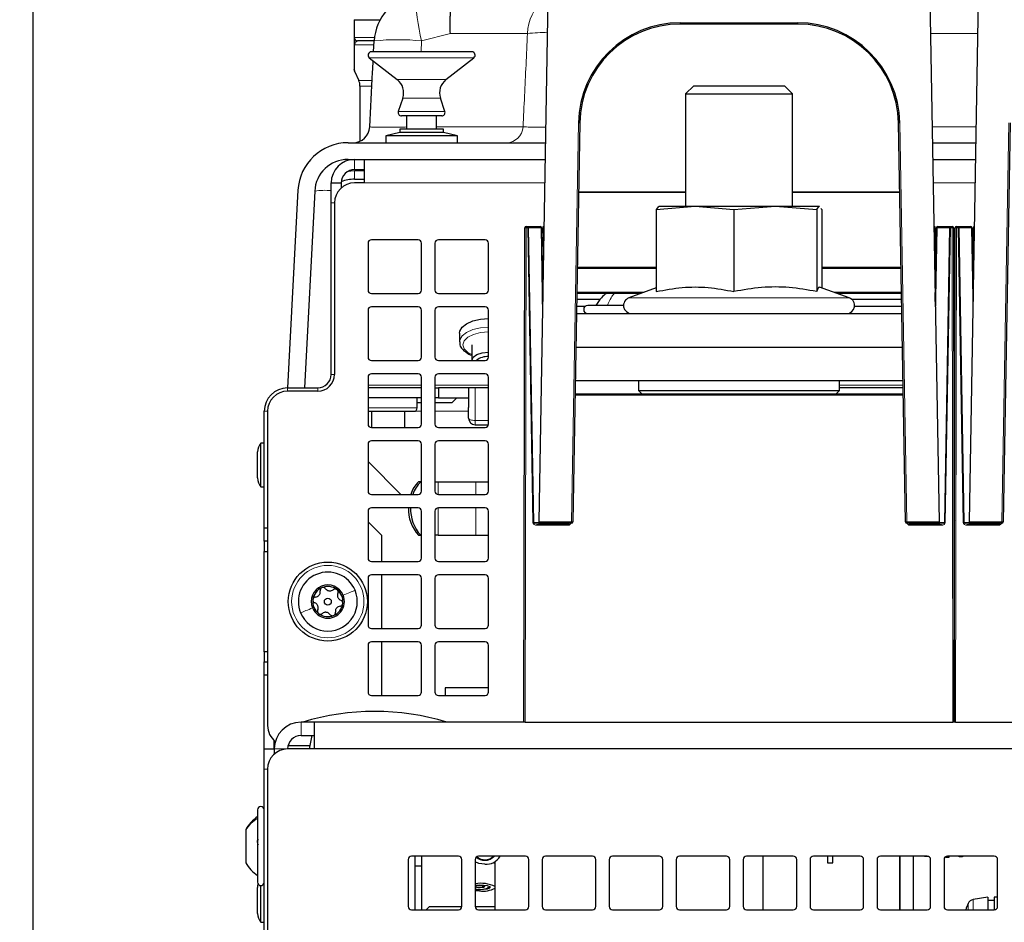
# Paper-space layout 'Blatt5' of a CAD drawing. Header units: millimetres. Extents: x 5 to 418, y 2 to 292.
# Tile 8 of 18: x 75 to 148, y 185 to 252. Entities that reach past the tile are written whole.
import ezdxf

# ---------------------------------------------------------------- set-up
doc = ezdxf.new("R2010")
doc.units = ezdxf.units.MM
doc.layers.add('SLD-0', color=7, linetype='Continuous')
doc.styles.add('SLDTEXTSTYLE0', font='TXT', dxfattribs={"width": 0.605})
doc.dimstyles.new('SLDDIMSTYLE4', dxfattribs={"dimtxt": 3.5, "dimasz": 3.302, "dimexe": 0, "dimexo": 0.0625, "dimgap": 0.875, "dimtad": 1, "dimlfac": 2, "dimrnd": 1e-09, "dimzin": 12, "dimdsep": 46, "dimtxsty": 'SLDTEXTSTYLE0', "dimsah": 1, "dimcen": 0.09, "dimadec": 0, "dimazin": 3, "dimtfac": 1, "dimtofl": 0, "dimtmove": 0, "dimatfit": 3, "dimfxl": 1, "dimfrac": 2, "dimtolj": 1, "dimtzin": 12, "dimarcsym": 0})

# ---------------------------------------------------------------- blocks, each defined once
blk = doc.blocks.new('_D_28')
at = {"layer": 'SLD-0'}
for p, q in [((102.726, 255.63), (54.755, 255.63)), ((55.755, 139.88), (55.755, 255.63)), ((77.755, 139.88), (54.755, 139.88))]:
    blk.add_line(p, q, dxfattribs=at)
for points in [[(55.755, 255.63), (55.247, 252.328), (56.263, 252.328)], [(55.755, 139.88), (56.263, 143.182), (55.247, 143.182)]]:
    blk.add_solid(points, dxfattribs=at)
at = {"layer": 'SLD-0', "insert": (51.243, 191.739), "char_height": 3.5, "attachment_point": 1, "rotation": 90, "style": 'SLDTEXTSTYLE0'}
blk.add_mtext('231,5', dxfattribs=at)
blk = doc.blocks.new('_D_29')
at = {"layer": 'SLD-0', "color": 7}
for p, q in [((75.755, 257.13), (75.755, 266.85)), ((358.755, 163.88), (358.755, 266.85)), ((75.755, 265.85), (358.755, 265.85)), ((75.755, 163.88), (75.755, 254.13))]:
    blk.add_line(p, q, dxfattribs=at)
for points in [[(75.755, 265.85), (79.057, 265.342), (79.057, 266.358)], [(358.755, 265.85), (355.453, 266.358), (355.453, 265.342)]]:
    blk.add_solid(points, dxfattribs=at)
at = {"layer": 'SLD-0', "color": 7, "insert": (213.244, 270.362), "char_height": 3.5, "attachment_point": 1, "style": 'SLDTEXTSTYLE0'}
blk.add_mtext('566', dxfattribs=at)

psp = doc.layouts.new('Blatt5')

# ---------------------------------------------------------------- linework, layer by layer
at = {"color": 7, "linetype": 'Continuous', "lineweight": 25}
for p, q in [((113.5214, 214.8282), (114.203, 253.8817)), ((142.7065, 253.8817), (143.3882, 214.8282)), ((145.6555, 214.8282), (146.3372, 253.8817)), ((99.7298, 252.31), (101.6613, 252.31)), ((99.7298, 252.31), (99.7298, 250.98)), ((132.852, 251.98), (124.0575, 251.98)), ((99.9498, 250.7219), (99.9798, 250.73)), ((101.1759, 249.9162), (101.2185, 250.7289)), ((108.5048, 249.9162), (101.0048, 249.9162)), ((100.8508, 249.4692), (102.9361, 247.84)), ((106.5734, 247.84), (108.6587, 249.4692)), ((99.7367, 248.5198), (99.7298, 248.5807)), ((99.7367, 248.5198), (99.7516, 248.48)), ((99.7515, 248.4761), (100.0683, 247.7645)), ((100.1548, 247.3577), (100.1548, 243.2436)), ((125.069, 247.38), (124.4548, 246.7657)), ((125.069, 247.38), (131.8405, 247.38)), ((132.4548, 246.7657), (131.8405, 247.38)), ((103.352, 246.4583), (103.0177, 245.4593)), ((106.4918, 245.4593), (106.1576, 246.4583)), ((124.4548, 246.7657), (124.4548, 238.38)), ((124.4548, 246.7657), (132.4548, 246.7657)), ((132.4548, 238.38), (132.4548, 246.7657)), ((104.7907, 245.13), (103.2548, 245.13)), ((103.6298, 245.13), (103.6298, 244.13)), ((106.2548, 245.13), (104.7907, 245.13)), ((105.8798, 244.13), (105.8798, 245.13)), ((103.1298, 244.13), (103.1298, 243.88)), ((106.3798, 244.13), (103.1298, 244.13)), ((106.3798, 243.88), (106.3798, 244.13)), ((116.5587, 244.6109), (116.0388, 214.8282)), ((140.8707, 214.8282), (140.3508, 244.6109)), ((148.6928, 244.6109), (148.173, 214.8282)), ((103.1298, 243.88), (102.0798, 243.63)), ((102.0798, 243.63), (102.0798, 243.13)), ((107.4298, 243.63), (102.0798, 243.63)), ((106.3798, 243.88), (103.1298, 243.88)), ((107.4298, 243.63), (106.3798, 243.88)), ((107.4298, 243.13), (107.4298, 243.63)), ((99.2724, 243.13), (114.0154, 243.13)), ((142.8941, 243.13), (146.1495, 243.13)), ((99.2707, 241.88), (113.9936, 241.88)), ((100.5048, 240.13), (100.5048, 241.88)), ((142.916, 241.88), (146.1277, 241.88)), ((99.7548, 241.13), (100.5048, 241.13)), ((99.7548, 241.0532), (100.5048, 241.0532)), ((99.7548, 240.4037), (100.5048, 240.4037)), ((98.0048, 240.13), (98.7548, 240.13)), ((98.0048, 238.63), (98.0048, 240.13)), ((98.7548, 240.13), (98.7548, 239.748)), ((100.5048, 240.13), (99.7548, 240.13)), ((95.5276, 239.5762), (94.7548, 224.8301)), ((96.7741, 239.5108), (96.0048, 224.8301)), ((98.0048, 225.8301), (98.0048, 238.63)), ((98.2548, 238.63), (98.2548, 225.8301)), ((122.2731, 238.1313), (125.1731, 238.38)), ((122.4457, 238.3563), (122.2731, 238.1313)), ((122.4548, 238.38), (125.1731, 238.38)), ((125.1731, 238.38), (131.164, 238.38)), ((125.1731, 238.38), (128.0731, 238.1313)), ((128.0731, 238.1313), (131.164, 238.38)), ((131.164, 238.38), (134.2548, 238.1313)), ((131.164, 238.38), (134.4456, 238.38)), ((134.2548, 238.1313), (134.4456, 238.38)), ((134.4456, 238.38), (134.4638, 238.3563)), ((134.4456, 238.38), (134.4548, 238.38)), ((134.5703, 238.2175), (134.6365, 238.1313)), ((122.2731, 238.1313), (122.2731, 232.0177)), ((128.0731, 238.1313), (128.0731, 232.0177)), ((134.2548, 238.1313), (134.2548, 232.0177)), ((134.6365, 238.1313), (134.6365, 232.2894)), ((112.3902, 199.88), (112.4546, 236.7802)), ((112.5546, 236.88), (112.6756, 236.88)), ((112.6756, 236.88), (113.6121, 236.88)), ((113.7121, 236.7817), (113.8083, 231.2687)), ((113.8712, 234.8704), (113.8361, 236.88)), ((113.8361, 236.88), (113.9063, 236.88)), ((143.0032, 236.88), (143.0734, 236.88)), ((143.0734, 236.88), (143.0383, 234.8704)), ((143.1012, 231.2687), (143.1974, 236.7817)), ((143.2974, 236.88), (144.2339, 236.88)), ((144.2339, 236.88), (144.3549, 236.88)), ((144.4549, 236.7802), (144.5193, 199.88)), ((144.5243, 199.88), (144.5887, 236.7802)), ((144.6887, 236.88), (144.8097, 236.88)), ((144.8097, 236.88), (145.7463, 236.88)), ((145.8463, 236.7817), (145.9425, 231.2687)), ((146.0054, 234.8704), (145.9703, 236.88)), ((145.9703, 236.88), (146.0404, 236.88)), ((100.7548, 235.63), (100.7548, 232.13)), ((104.5048, 235.88), (101.0048, 235.88)), ((104.7548, 232.13), (104.7548, 235.63)), ((105.7548, 235.63), (105.7548, 232.13)), ((109.5048, 235.88), (106.0048, 235.88)), ((109.7548, 232.13), (109.7548, 235.63)), ((113.8536, 235.88), (113.7278, 235.88)), ((143.1817, 235.88), (143.0559, 235.88)), ((144.5872, 235.88), (144.4565, 235.88)), ((145.9877, 235.88), (145.862, 235.88)), ((113.8626, 234.38), (113.8523, 234.38)), ((143.0469, 234.38), (143.0572, 234.38)), ((145.9968, 234.38), (145.9864, 234.38)), ((122.2731, 233.73), (116.3687, 233.73)), ((140.5408, 233.73), (134.6365, 233.73)), ((122.2731, 232.2894), (120.2245, 231.5438)), ((136.685, 231.5438), (134.4494, 232.3575)), ((101.0048, 231.88), (104.5048, 231.88)), ((106.0048, 231.88), (109.5048, 231.88)), ((121.1482, 231.88), (116.3365, 231.88)), ((140.5731, 231.88), (135.7613, 231.88)), ((104.5048, 230.88), (101.0048, 230.88)), ((109.5048, 230.88), (106.0048, 230.88)), ((116.9626, 230.9104), (116.3195, 230.9104)), ((118.0788, 231.43), (116.3286, 231.43)), ((118.2311, 230.98), (117.1548, 230.98)), ((119.8298, 230.98), (118.2311, 230.98)), ((140.5809, 231.43), (136.8766, 231.43)), ((140.59, 230.9104), (137.0757, 230.9104)), ((144.5794, 231.43), (144.4643, 231.43)), ((144.5785, 230.9104), (144.4652, 230.9104)), ((100.7548, 230.63), (100.7548, 227.13)), ((104.7548, 227.13), (104.7548, 230.63)), ((105.7548, 230.63), (105.7548, 227.13)), ((109.7548, 227.13), (109.7548, 230.63)), ((116.3103, 230.38), (127.8218, 230.38)), ((127.8218, 230.38), (129.0877, 230.38)), ((129.0877, 230.38), (140.5992, 230.38)), ((107.5798, 228.9104), (107.5798, 228.2608)), ((108.5048, 228.054), (108.5048, 226.88)), ((116.2666, 227.88), (140.6429, 227.88)), ((101.0048, 226.88), (104.5048, 226.88)), ((106.0048, 226.88), (109.5048, 226.88)), ((104.5048, 225.88), (101.0048, 225.88)), ((109.5048, 225.88), (106.0048, 225.88)), ((100.7548, 225.63), (100.7548, 222.13)), ((104.7548, 222.13), (104.7548, 225.63)), ((105.7548, 225.63), (105.7548, 222.13)), ((109.7548, 222.13), (109.7548, 225.63)), ((116.223, 225.38), (140.6865, 225.38)), ((120.9548, 225.38), (120.9548, 224.63)), ((135.9548, 224.63), (135.9548, 225.38)), ((94.7548, 224.8301), (97.0048, 224.8301)), ((97.0048, 224.5801), (94.7548, 224.5801)), ((104.7548, 224.83), (100.7548, 224.83)), ((105.7548, 224.83), (106.0048, 224.83)), ((106.0048, 224.83), (106.0048, 224.08)), ((109.7548, 224.83), (106.0048, 224.83)), ((108.2548, 224.83), (108.2548, 223.3572)), ((116.2055, 224.38), (140.704, 224.38)), ((120.9548, 224.63), (121.2048, 224.38)), ((120.9548, 224.63), (135.9548, 224.63)), ((135.7048, 224.38), (135.9548, 224.63)), ((140.6961, 224.83), (135.9548, 224.83)), ((144.5679, 224.83), (144.4758, 224.83)), ((104.7548, 224.08), (100.7548, 224.08)), ((104.4298, 223.33), (104.4298, 224.08)), ((104.7548, 223.705), (104.4298, 223.705)), ((106.0048, 224.08), (105.7548, 224.08)), ((107.0048, 223.705), (105.7548, 223.705)), ((106.0048, 224.08), (108.2548, 224.08)), ((107.0048, 223.705), (107.3798, 224.08)), ((144.4771, 224.08), (144.5666, 224.08)), ((144.4772, 224.005), (144.5664, 224.005)), ((144.4775, 223.83), (144.5661, 223.83)), ((93.0048, 214.38), (93.0048, 223.0801)), ((93.2548, 223.0801), (93.2548, 199.63)), ((100.7548, 223.08), (101.2019, 223.08)), ((101.0048, 223.08), (101.0048, 221.88)), ((101.2019, 223.08), (104.1798, 223.08)), ((103.5048, 221.88), (103.5048, 223.08)), ((108.2548, 222.58), (108.2548, 223.3572)), ((144.5647, 222.98), (144.479, 222.98)), ((108.7548, 222.08), (109.7497, 222.08)), ((101.0048, 221.88), (104.5048, 221.88)), ((106.0048, 221.88), (109.5048, 221.88)), ((93.0048, 220.7125), (92.7548, 220.7125)), ((92.7548, 217.572), (92.7548, 220.7125)), ((100.7548, 220.63), (100.7548, 217.13)), ((104.5048, 220.88), (101.0048, 220.88)), ((104.7548, 217.13), (104.7548, 220.63)), ((105.7548, 220.63), (105.7548, 217.13)), ((109.5048, 220.88), (106.0048, 220.88)), ((109.7548, 217.13), (109.7548, 220.63)), ((92.5048, 218.183), (92.5048, 220.051)), ((103.2048, 216.88), (100.7548, 219.33)), ((92.5048, 218.1089), (92.5048, 218.183)), ((92.7548, 217.4475), (92.7548, 217.572)), ((104.689, 217.83), (104.5266, 217.83)), ((104.689, 217.83), (104.7548, 217.83)), ((105.7548, 217.83), (105.999, 217.83)), ((105.999, 217.83), (108.8041, 217.83)), ((108.8041, 217.83), (109.7548, 217.83)), ((92.7548, 217.4475), (93.0048, 217.4475)), ((101.0048, 216.88), (104.5048, 216.88)), ((106.0048, 216.88), (109.5048, 216.88)), ((100.7548, 215.63), (100.7548, 212.13)), ((104.5048, 215.88), (101.0048, 215.88)), ((104.7548, 212.13), (104.7548, 215.63)), ((105.7548, 215.63), (105.7548, 212.13)), ((109.5048, 215.88), (106.0048, 215.88)), ((109.7548, 212.13), (109.7548, 215.63)), ((100.7548, 214.83), (101.7548, 213.83)), ((113.3704, 214.68), (115.7065, 214.68)), ((113.5196, 214.73), (113.5214, 214.8282)), ((115.9388, 214.73), (113.5196, 214.73)), ((114.8125, 214.73), (114.8116, 214.68)), ((143.3899, 214.73), (140.9707, 214.73)), ((141.203, 214.68), (143.5392, 214.68)), ((143.3882, 214.8282), (143.3899, 214.73)), ((145.5045, 214.68), (147.8406, 214.68)), ((145.6538, 214.73), (145.6555, 214.8282)), ((148.073, 214.73), (145.6538, 214.73)), ((146.9467, 214.73), (146.9458, 214.68)), ((93.0048, 214.38), (93.2548, 214.38)), ((93.0048, 213.38), (93.0048, 214.38)), ((93.2548, 213.38), (93.0048, 213.38)), ((93.0048, 213.38), (93.0048, 212.63)), ((101.7548, 213.83), (101.7548, 211.88)), ((104.5266, 213.83), (104.689, 213.83)), ((104.689, 213.83), (104.7548, 213.83)), ((105.999, 213.83), (105.7548, 213.83)), ((105.999, 213.83), (108.8041, 213.83)), ((108.8041, 213.83), (109.7548, 213.83)), ((93.0048, 212.63), (93.2548, 212.63)), ((93.0048, 205.13), (93.0048, 212.63)), ((101.0048, 211.88), (104.5048, 211.88)), ((106.0048, 211.88), (109.5048, 211.88)), ((100.7548, 210.63), (100.7548, 207.13)), ((104.5048, 210.88), (101.0048, 210.88)), ((101.7548, 210.88), (101.7548, 206.88)), ((104.7548, 207.13), (104.7548, 210.63)), ((105.7548, 210.63), (105.7548, 207.13)), ((109.5048, 210.88), (106.0048, 210.88)), ((109.7548, 207.13), (109.7548, 210.63)), ((101.0048, 206.88), (104.5048, 206.88)), ((106.0048, 206.88), (109.5048, 206.88)), ((104.5048, 205.88), (101.0048, 205.88)), ((101.7548, 205.88), (101.7548, 201.88)), ((109.5048, 205.88), (106.0048, 205.88)), ((93.2548, 205.13), (93.0048, 205.13)), ((93.0048, 205.13), (93.0048, 204.38)), ((100.7548, 205.63), (100.7548, 202.13)), ((104.7548, 202.13), (104.7548, 205.63)), ((105.7548, 205.63), (105.7548, 202.13)), ((109.7548, 202.13), (109.7548, 205.63)), ((93.0048, 204.38), (93.2548, 204.38)), ((93.0048, 203.38), (93.0048, 204.38)), ((93.2548, 203.38), (93.0048, 203.38)), ((93.0048, 197.88), (93.0048, 203.38)), ((106.5048, 202.43), (106.5048, 201.88)), ((109.7548, 202.43), (106.5048, 202.43)), ((101.0048, 201.88), (104.5048, 201.88)), ((106.0048, 201.88), (109.5048, 201.88)), ((96.7548, 199.88), (95.7548, 199.88)), ((96.7548, 197.88), (96.7548, 199.88)), ((112.3902, 199.88), (96.7548, 199.88)), ((112.4902, 199.88), (112.3902, 199.88)), ((112.4902, 199.88), (144.4193, 199.88)), ((144.5193, 199.88), (144.4193, 199.88)), ((144.5243, 199.88), (144.5193, 199.88)), ((144.6243, 199.88), (144.5243, 199.88)), ((144.6243, 199.88), (176.5535, 199.88)), ((93.7548, 197.88), (93.7548, 198.5119)), ((95.7548, 198.88), (96.7548, 198.88)), ((96.3798, 197.88), (96.594, 198.88)), ((93.0048, 197.88), (93.7548, 197.88)), ((93.0048, 196.38), (93.0048, 197.88)), ((93.7548, 197.88), (93.7548, 197.498)), ((220.3832, 197.88), (94.7548, 197.88)), ((94.7865, 198.13), (96.4333, 198.13)), ((93.0048, 141.88), (93.0048, 196.38)), ((93.2548, 196.38), (93.2548, 158.38)), ((92.5048, 193.33), (92.5048, 193.1993)), ((92.5048, 193.1993), (92.5048, 187.93)), ((91.6298, 191.8675), (91.6298, 191.8076)), ((91.6298, 191.8076), (91.6298, 189.3925)), ((107.5048, 189.88), (104.0048, 189.88)), ((104.2548, 189.88), (104.2548, 189.13)), ((104.7548, 189.88), (104.7548, 189.13)), ((112.5048, 189.88), (109.0048, 189.88)), ((117.5048, 189.88), (114.0048, 189.88)), ((122.5048, 189.88), (119.0048, 189.88)), ((127.5048, 189.88), (124.0048, 189.88)), ((132.5048, 189.88), (129.0048, 189.88)), ((130.2548, 185.88), (130.2548, 189.88)), ((137.5048, 189.88), (134.0048, 189.88)), ((135.0548, 189.88), (135.0548, 189.38)), ((135.4548, 189.38), (135.4548, 189.88)), ((142.5048, 189.88), (139.0048, 189.88)), ((142.3023, 189.88), (142.3023, 189.875)), ((142.3023, 189.875), (142.5545, 189.875)), ((143.8837, 189.8487), (143.8837, 189.805)), ((143.8837, 189.805), (144.1337, 189.805)), ((147.5048, 189.88), (144.0048, 189.88)), ((144.1337, 189.805), (144.1337, 189.88)), ((144.8798, 189.8285), (144.8798, 189.88)), ((145.1298, 189.8285), (144.8798, 189.8285)), ((145.1298, 189.88), (145.1298, 189.8285)), ((103.7548, 189.63), (103.7548, 186.13)), ((104.7548, 189.13), (104.2548, 189.13)), ((104.2548, 189.13), (104.2548, 185.88)), ((104.7548, 189.13), (104.7548, 185.88)), ((107.7548, 186.13), (107.7548, 189.63)), ((108.7548, 189.63), (108.7548, 186.13)), ((110.1289, 189.3876), (110.1289, 189.4167)), ((110.2548, 185.88), (110.2548, 189.486)), ((112.7548, 186.13), (112.7548, 189.63)), ((113.7548, 189.63), (113.7548, 186.13)), ((117.7548, 186.13), (117.7548, 189.63)), ((118.7548, 189.63), (118.7548, 186.13)), ((122.7548, 186.13), (122.7548, 189.63)), ((123.7548, 189.63), (123.7548, 186.13)), ((127.7548, 186.13), (127.7548, 189.63)), ((128.7548, 189.63), (128.7548, 186.13)), ((132.7548, 186.13), (132.7548, 189.63)), ((133.7548, 189.63), (133.7548, 186.13)), ((135.0548, 189.38), (135.4548, 189.38)), ((137.7548, 186.13), (137.7548, 189.63)), ((138.7548, 189.63), (138.7548, 186.13)), ((142.7548, 186.13), (142.7548, 189.63)), ((143.7548, 189.63), (143.7548, 186.13)), ((147.7548, 186.13), (147.7548, 189.63)), ((92.5048, 185.683), (92.5048, 187.551)), ((92.7548, 185.072), (92.7548, 187.68)), ((109.0798, 187.2804), (108.7548, 187.2905)), ((147.0298, 186.83), (145.9242, 186.635)), ((147.0298, 186.83), (147.0298, 185.88)), ((147.7548, 186.83), (147.5048, 186.83)), ((147.5048, 186.83), (147.5048, 185.88)), ((105.3548, 186.13), (105.1048, 185.88)), ((105.3548, 186.13), (107.7548, 186.13)), ((108.7548, 186.13), (110.2548, 186.13)), ((147.5048, 186.58), (147.0298, 186.58)), ((92.5048, 185.6089), (92.5048, 185.683)), ((104.0048, 185.88), (107.5048, 185.88)), ((109.0048, 185.88), (112.5048, 185.88)), ((114.0048, 185.88), (117.5048, 185.88)), ((119.0048, 185.88), (122.5048, 185.88)), ((124.0048, 185.88), (127.5048, 185.88)), ((129.0048, 185.88), (132.5048, 185.88)), ((134.0048, 185.88), (137.5048, 185.88)), ((139.0048, 185.88), (142.5048, 185.88)), ((144.0048, 185.88), (147.5048, 185.88)), ((92.7548, 184.9475), (92.7548, 185.072)), ((92.7548, 184.9475), (93.0048, 184.9475))]:
    psp.add_line(p, q, dxfattribs=at)
at = {"color": 7, "linetype": 'Continuous', "lineweight": 18}
for p, q in [((124.0575, 252.0782), (132.852, 252.0782)), ((124.0575, 251.98), (124.0575, 252.0782)), ((132.852, 251.98), (132.852, 252.0782)), ((99.7298, 250.98), (101.2401, 250.98)), ((104.746, 250.7289), (104.7158, 249.9162)), ((106.9034, 251.2762), (104.746, 250.7289)), ((112.6612, 251.2762), (106.9034, 251.2762)), ((146.2917, 251.2762), (142.752, 251.2762)), ((104.8483, 249.4692), (100.8508, 249.4692)), ((108.6587, 249.4692), (104.8483, 249.4692)), ((104.7983, 247.84), (102.9361, 247.84)), ((106.5734, 247.84), (104.7983, 247.84)), ((104.7884, 246.4583), (103.352, 246.4583)), ((106.1576, 246.4583), (104.7884, 246.4583)), ((104.7964, 245.4593), (103.0177, 245.4593)), ((106.4918, 245.4593), (104.7964, 245.4593)), ((105.8798, 244.3146), (112.3279, 244.3146)), ((115.9388, 214.8282), (116.4587, 244.6109)), ((140.4508, 244.6109), (140.9707, 214.8282)), ((142.8735, 244.3146), (146.1702, 244.3146)), ((148.073, 214.8282), (148.5928, 244.6109)), ((99.2707, 241.88), (99.2707, 241.8117)), ((99.7548, 241.13), (99.7548, 241.88)), ((99.7548, 241.0532), (99.7548, 240.4037)), ((100.5048, 240.13), (113.963, 240.13)), ((142.9465, 240.13), (146.0972, 240.13)), ((124.4548, 239.4123), (116.4679, 239.4123)), ((116.4687, 239.4559), (124.4548, 239.4559)), ((132.4548, 239.4559), (140.4408, 239.4559)), ((140.4416, 239.4123), (132.4548, 239.4123)), ((98.2548, 238.63), (98.0048, 238.63)), ((112.5546, 236.7802), (112.4902, 199.88)), ((112.5546, 236.88), (112.5546, 236.7802)), ((112.6756, 236.7802), (112.5546, 236.7802)), ((112.6756, 236.7802), (112.6756, 236.88)), ((113.0596, 214.7776), (112.6756, 236.7802)), ((112.7398, 236.7812), (113.1239, 214.7787)), ((113.6764, 236.7812), (112.7398, 236.7812)), ((113.7905, 230.2454), (113.6764, 236.7812)), ((143.2331, 236.7812), (143.119, 230.2454)), ((144.1697, 236.7812), (143.2331, 236.7812)), ((143.7856, 214.7787), (144.1697, 236.7812)), ((144.2339, 236.7802), (143.8499, 214.7776)), ((144.2339, 236.7802), (144.2339, 236.88)), ((144.3549, 236.7802), (144.2339, 236.7802)), ((144.3549, 236.7802), (144.3549, 236.88)), ((144.4193, 199.88), (144.3549, 236.7802)), ((144.6887, 236.7802), (144.6243, 199.88)), ((144.6887, 236.88), (144.6887, 236.7802)), ((144.8097, 236.7802), (144.6887, 236.7802)), ((144.8097, 236.7802), (144.8097, 236.88)), ((145.1938, 214.7776), (144.8097, 236.7802)), ((144.874, 236.7812), (145.2581, 214.7787)), ((145.8105, 236.7812), (144.874, 236.7812)), ((145.9246, 230.2454), (145.8105, 236.7812)), ((116.3705, 233.8282), (122.2731, 233.8282)), ((134.6365, 233.8282), (140.5391, 233.8282)), ((116.3382, 231.9782), (121.4182, 231.9782)), ((120.2245, 231.5438), (123.9533, 231.5438)), ((123.9533, 231.5438), (136.685, 231.5438)), ((135.4914, 231.9782), (140.5713, 231.9782)), ((98.2548, 225.8301), (98.0048, 225.8301)), ((104.7548, 225.0443), (100.7548, 225.0443)), ((109.7548, 225.0443), (105.7548, 225.0443)), ((140.6924, 225.0443), (135.9548, 225.0443)), ((144.5683, 225.0443), (144.4754, 225.0443)), ((94.7548, 224.5801), (94.7548, 224.8301)), ((97.0048, 224.5801), (97.0048, 224.8301)), ((108.7548, 224.83), (108.7548, 222.4008)), ((140.7057, 224.2802), (116.2038, 224.2802)), ((93.2548, 223.0801), (93.0048, 223.0801)), ((100.7548, 223.33), (104.4298, 223.33)), ((104.1798, 223.08), (104.7548, 223.08)), ((105.7548, 223.08), (108.2548, 223.08)), ((144.4788, 223.08), (144.5648, 223.08)), ((109.7548, 222.4008), (108.7548, 222.4008)), ((108.7548, 222.4008), (108.7548, 222.08)), ((105.999, 217.83), (105.999, 216.88)), ((108.8041, 216.88), (108.8041, 217.83)), ((105.999, 215.8799), (105.999, 213.83)), ((108.8041, 213.83), (108.8041, 215.88)), ((113.1239, 214.7787), (113.5205, 214.7787)), ((113.3704, 214.68), (113.3704, 214.5802)), ((113.5214, 214.8282), (115.9388, 214.8282)), ((114.5617, 214.68), (114.5625, 214.73)), ((115.0625, 214.73), (115.0616, 214.68)), ((115.7065, 214.68), (115.7065, 214.5802)), ((115.9388, 214.8282), (115.9388, 214.73)), ((140.9707, 214.8282), (143.3882, 214.8282)), ((140.9707, 214.73), (140.9707, 214.8282)), ((141.203, 214.68), (141.203, 214.5802)), ((143.389, 214.7787), (143.7856, 214.7787)), ((143.5392, 214.68), (143.5392, 214.5802)), ((145.2581, 214.7787), (145.6547, 214.7787)), ((145.5045, 214.68), (145.5045, 214.5802)), ((145.6555, 214.8282), (148.073, 214.8282)), ((146.6958, 214.68), (146.6967, 214.73)), ((147.1966, 214.73), (147.1957, 214.68)), ((147.8406, 214.68), (147.8406, 214.5802)), ((148.073, 214.8282), (148.073, 214.73)), ((115.7065, 214.5802), (113.3704, 214.5802)), ((143.5392, 214.5802), (141.203, 214.5802)), ((147.8406, 214.5802), (145.5045, 214.5802)), ((95.7548, 199.88), (95.7548, 198.88)), ((94.7548, 197.88), (93.7548, 197.88)), ((93.2548, 196.38), (93.0048, 196.38)), ((145.5533, 185.88), (145.5533, 186.344)), ((145.9242, 186.635), (145.9242, 185.88))]:
    psp.add_line(p, q, dxfattribs=at)
at = {"color": 7, "linetype": 'Continuous', "lineweight": 18, "flags": 128}
for points in [[(101.1345, 250.4333), (100.8805, 250.4333), (100.2635, 250.4333), (99.7579, 250.4333)], [(100.0683, 247.7645), (100.0808, 247.7645), (100.2373, 247.7645), (100.572, 247.7645), (100.9784, 247.7645)], [(100.9896, 247.3577), (100.657, 247.3577), (100.3233, 247.3577), (100.1673, 247.3577), (100.1548, 247.3577)], [(112.6756, 236.88), (112.688, 236.8781), (112.7, 236.8725), (112.711, 236.8634), (112.7207, 236.8511), (112.7287, 236.8362), (112.7347, 236.8191), (112.7385, 236.8006), (112.7398, 236.7812)], [(113.6764, 236.7812), (113.675, 236.8006), (113.6713, 236.8191), (113.6653, 236.8362), (113.6573, 236.8511), (113.6476, 236.8634), (113.6365, 236.8725), (113.6246, 236.8781), (113.6121, 236.88)], [(143.2974, 236.88), (143.285, 236.8781), (143.273, 236.8725), (143.2619, 236.8634), (143.2522, 236.8511), (143.2442, 236.8362), (143.2383, 236.8191), (143.2345, 236.8006), (143.2331, 236.7812)], [(144.1697, 236.7812), (144.171, 236.8006), (144.1748, 236.8191), (144.1808, 236.8362), (144.1888, 236.8511), (144.1985, 236.8634), (144.2095, 236.8725), (144.2215, 236.8781), (144.2339, 236.88)], [(144.8097, 236.88), (144.8222, 236.8781), (144.8341, 236.8725), (144.8452, 236.8634), (144.8549, 236.8511), (144.8629, 236.8362), (144.8689, 236.8191), (144.8726, 236.8006), (144.874, 236.7812)], [(145.8105, 236.7812), (145.8092, 236.8006), (145.8054, 236.8191), (145.7994, 236.8362), (145.7914, 236.8511), (145.7817, 236.8634), (145.7707, 236.8725), (145.7587, 236.8781), (145.7463, 236.88)], [(107.5798, 228.2677), (107.6019, 228.4156), (107.7763, 228.7126), (108.111, 228.973), (108.5789, 229.1757), (109.142, 229.3043), (109.7548, 229.3483)], [(108.5048, 227.3124), (108.1974, 227.4786), (107.924, 227.7469), (107.8298, 228.0443), (107.924, 228.3418), (108.1974, 228.6101), (108.6233, 228.823), (109.1599, 228.9597), (109.7548, 229.0068)], [(108.7548, 222.4008), (108.6572, 222.4042), (108.5634, 222.4144), (108.477, 222.431), (108.4012, 222.4533), (108.339, 222.4804), (108.2928, 222.5114), (108.2644, 222.545), (108.2548, 222.58)]]:
    psp.add_lwpolyline(points, dxfattribs=at)
at = {"color": 7, "linetype": 'Continuous', "lineweight": 25, "flags": 128}
for points in [[(99.2924, 241.0167), (99.4621, 241.0388), (99.7548, 241.0532)], [(107.5798, 228.9104), (107.6019, 229.0651), (107.7763, 229.3621), (108.111, 229.6225), (108.5789, 229.8252), (109.142, 229.9538), (109.7548, 229.9979)], [(108.5048, 226.8778), (108.5996, 227.1166), (108.8704, 227.3195), (109.2757, 227.4551), (109.754, 227.5028), (109.7548, 227.5028)], [(140.4467, 185.88), (140.4479, 186.4897), (140.4488, 187.3447), (140.4488, 188.2139), (140.4479, 189.0688), (140.4462, 189.88)], [(140.4507, 189.88), (140.4522, 189.0754), (140.453, 188.0142), (140.4527, 186.9442), (140.4512, 185.9052), (140.4512, 185.88)], [(140.4584, 185.88), (140.458, 186.078), (140.4567, 187.0949), (140.4566, 188.1357), (140.4575, 189.1639), (140.4588, 189.88)], [(140.4634, 189.88), (140.4632, 189.8364), (140.4615, 188.9963), (140.4607, 188.114), (140.4608, 187.2201), (140.4619, 186.3455), (140.4628, 185.88)], [(141.4633, 189.88), (141.4632, 189.8364), (141.4615, 188.9963), (141.4607, 188.114), (141.4608, 187.2201), (141.4619, 186.3455), (141.4628, 185.88)], [(109.4798, 189.2747), (109.0209, 189.3426), (108.7548, 189.4562)], [(110.0944, 189.4008), (110.1876, 189.36), (110.2548, 189.3104)], [(108.7548, 187.7168), (108.7739, 187.7186), (109.0798, 187.7324), (109.3856, 187.7186), (109.6448, 187.6794), (109.8181, 187.6208), (109.8789, 187.5516), (109.8181, 187.4824), (109.6448, 187.4238), (109.3856, 187.3846), (109.0798, 187.3708), (109.0798, 187.3708)], [(108.7548, 187.6426), (108.8428, 187.666), (108.9782, 187.682), (109.1305, 187.6844), (109.2744, 187.6728), (109.3861, 187.6492), (109.4469, 187.6176), (109.4469, 187.583), (109.3861, 187.5514), (109.2744, 187.5278), (109.1305, 187.5163), (108.9782, 187.5186), (108.8428, 187.5346), (108.7548, 187.558)], [(109.0798, 187.3708), (108.7739, 187.3846), (108.7548, 187.3865)]]:
    psp.add_lwpolyline(points, dxfattribs=at)
at = {"color": 7, "linetype": 'Continuous', "lineweight": 25}
for radius in [2.95, 0.259]:
    psp.add_circle((97.7548, 208.88), radius, dxfattribs=at)
at = {"color": 7, "linetype": 'Continuous', "lineweight": 18}
psp.add_circle((97.7548, 208.88), 2.7, dxfattribs=at)
for centre, radius, start, end in [((116.3859, 251.1012), 3.7288, 90.272777, 177.309858), ((122.4443, 254.7982), 18.1601, 181.817332, 192.948795), ((102.9823, 233.1874), 17.63, 84.258387, 95.741613), ((113.7803, 242.4072), 8.9393, 87.574575, 97.192068), ((111.084, 244.3753), 1.2453, 270.179892, 357.205055), ((116.5087, 246.0436), 1.4336, 268.001617, 271.998383), ((140.4008, 246.0436), 1.4336, 268.001617, 271.998383), ((97.597, 234.2239), 5.3506, 85.629565, 98.84671), ((112.5046, 222.4562), 14.3241, 89.800002, 90.199998), ((113.4765, 191.0718), 45.7154, 90.923325, 91.003885), ((113.7397, 233.4681), 3.3138, 90.476777, 91.094372), ((143.1698, 233.4681), 3.3138, 88.905628, 89.523223), ((143.433, 191.0718), 45.7154, 88.996115, 89.076675), ((144.4049, 222.4562), 14.3241, 89.800002, 90.199998), ((144.6387, 222.4562), 14.3241, 89.800002, 90.199998), ((145.6107, 191.0718), 45.7154, 90.923325, 91.003885), ((145.8738, 233.4681), 3.3138, 90.476777, 91.094372), ((113.8606, 169.0693), 45.7154, 90.923325, 91.003885), ((114.1348, 214.7472), 0.068, 194.669635, 261.465967), ((115.7065, 214.7802), 0.2, 270, 345.470842), ((115.9888, 216.261), 1.4336, 268.001617, 271.998383), ((140.9207, 216.261), 1.4336, 268.001617, 271.998383), ((141.203, 214.7802), 0.2, 194.529158, 270), ((142.7747, 214.7472), 0.068, 278.534033, 345.330365), ((143.0489, 169.0693), 45.7154, 88.996115, 89.076675), ((145.9947, 169.0693), 45.7154, 90.923325, 91.003885), ((146.2689, 214.7472), 0.068, 194.669635, 261.465967), ((147.8406, 214.7802), 0.2, 270, 345.470842), ((148.123, 216.261), 1.4336, 268.001617, 271.998383)]:
    psp.add_arc(centre, radius, start, end, dxfattribs=at)
at = {"color": 7, "linetype": 'Continuous', "lineweight": 25}
for centre, radius, start, end in [((104.9634, 250.5327), 3.75, 100.292463, 177), ((124.0575, 244.4782), 7.6, 90, 179), ((124.0575, 244.48), 7.5, 90, 179), ((132.852, 244.4782), 7.6, 1, 90), ((132.852, 244.48), 7.5, 1, 90), ((99.9798, 250.98), 0.25, 180, 270), ((101.0048, 249.6662), 0.25, 90, 232), ((108.5048, 249.6662), 0.25, 308, 90), ((99.1548, 247.3577), 1, 0, 24), ((102.1665, 246.855), 1.25, 341.5, 52), ((107.343, 246.855), 1.25, 128, 198.5), ((103.2548, 245.38), 0.25, 161.5, 270), ((106.2548, 245.38), 0.25, 270, 18.5), ((99.6341, 244.38), 1.25, 270, 357), ((99.2724, 239.38), 3.75, 90, 177), ((99.2707, 239.38), 2.5, 90, 177), ((99.7548, 240.13), 1.75, 90, 180), ((99.7548, 240.13), 1, 90, 180), ((99.7115, 237.9154), 2.4887, 89.003886, 112.520123), ((99.7548, 238.63), 1.5, 90, 180), ((112.5546, 236.78), 0.1, 90, 179.9), ((113.6121, 236.78), 0.1, 1, 90), ((143.2974, 236.78), 0.1, 90, 179), ((144.3549, 236.78), 0.1, 0.1, 90), ((144.6887, 236.78), 0.1, 90, 179.9), ((145.7463, 236.78), 0.1, 1, 90), ((101.0048, 235.63), 0.25, 90, 180), ((104.5048, 235.63), 0.25, 0, 90), ((106.0048, 235.63), 0.25, 90, 180), ((109.5048, 235.63), 0.25, 0, 90), ((113.8523, 234.48), 0.1, 181, 270), ((143.0572, 234.48), 0.1, 270, 359), ((145.9864, 234.48), 0.1, 181, 270), ((101.0048, 232.13), 0.25, 180, 270), ((104.5048, 232.13), 0.25, 270, 0), ((106.0048, 232.13), 0.25, 180, 270), ((109.5048, 232.13), 0.25, 270, 0), ((120.4298, 230.98), 0.6, 110, 270), ((136.4798, 230.98), 0.6, 270, 70), ((101.0048, 230.63), 0.25, 90, 180), ((104.5048, 230.63), 0.25, 0, 90), ((106.0048, 230.63), 0.25, 90, 180), ((109.5048, 230.63), 0.25, 0, 90), ((117.1548, 230.68), 0.3, 90, 270), ((101.0048, 227.13), 0.25, 180, 270), ((104.5048, 227.13), 0.25, 270, 0), ((106.0048, 227.13), 0.25, 180, 270), ((109.6945, 225.7802), 1.3889, 87.513859, 127.640857), ((109.5048, 227.13), 0.25, 270, 0), ((97.0048, 225.8301), 1.25, 270, 360), ((97.0048, 225.8301), 1, 270, 360), ((101.0048, 225.63), 0.25, 90, 180), ((104.5048, 225.63), 0.25, 0, 90), ((106.0048, 225.63), 0.25, 90, 180), ((109.5048, 225.63), 0.25, 0, 90), ((94.7548, 223.0801), 1.75, 90, 180), ((94.7548, 223.0801), 1.5, 90, 180), ((104.1798, 223.33), 0.25, 270, 0), ((101.0048, 222.13), 0.25, 180, 270), ((104.5048, 222.13), 0.25, 270, 0), ((106.0048, 222.13), 0.25, 180, 270), ((108.7548, 222.58), 0.5, 180, 270), ((109.5048, 222.13), 0.25, 270, 0), ((93.5048, 220.051), 1, 138.590378, 180), ((101.0048, 220.63), 0.25, 90, 180), ((104.5048, 220.63), 0.25, 0, 90), ((106.0048, 220.63), 0.25, 90, 180), ((109.5048, 220.63), 0.25, 0, 90), ((93.5048, 218.1089), 1, 180, 221.409622), ((106.3536, 216.0508), 2.5502, 135.759808, 161.025842), ((106.5159, 216.0508), 2.5502, 135.759808, 161.025842), ((101.0048, 217.13), 0.25, 180, 270), ((104.5048, 217.13), 0.25, 270, 0), ((106.0048, 217.13), 0.25, 180, 270), ((109.5048, 217.13), 0.25, 270, 0), ((101.0048, 215.63), 0.25, 90, 180), ((106.6544, 215.7847), 2.8894, 178.110964, 222.572981), ((106.8167, 215.7847), 2.8894, 178.110964, 222.572981), ((104.5048, 215.63), 0.25, 0, 90), ((106.0048, 215.63), 0.25, 90, 180), ((109.5048, 215.63), 0.25, 0, 90), ((114.1962, 214.78), 0.1, 210, 270), ((115.7065, 214.78), 0.1, 270, 330), ((115.9388, 214.83), 0.1, 270, 359), ((140.9707, 214.83), 0.1, 181, 270), ((141.203, 214.78), 0.1, 210, 270), ((142.7134, 214.78), 0.1, 270, 330), ((144.593, 214.98), 0.1, 180.1, 244.881498), ((146.3303, 214.78), 0.1, 210, 270), ((147.8406, 214.78), 0.1, 270, 330), ((148.073, 214.83), 0.1, 270, 359), ((101.0048, 212.13), 0.25, 180, 270), ((104.5048, 212.13), 0.25, 270, 0), ((106.0048, 212.13), 0.25, 180, 270), ((109.5048, 212.13), 0.25, 270, 0), ((97.7548, 208.88), 2.2, 22.522674, 202.522674), ((101.0048, 210.63), 0.25, 90, 180), ((104.5048, 210.63), 0.25, 0, 90), ((106.0048, 210.63), 0.25, 90, 180), ((109.5048, 210.63), 0.25, 0, 90), ((97.7548, 208.88), 2.2, 202.522674, 22.522674), ((97.7548, 208.88), 1.2375, 22.522674, 202.522674), ((97.7548, 208.88), 1.125, 112.522674, 172.522674), ((97.7548, 208.88), 1.125, 52.522674, 112.522674), ((97.7548, 208.88), 1.125, 352.522674, 52.522674), ((97.7548, 208.88), 1.2375, 202.522674, 22.522674), ((97.7548, 208.88), 1.125, 172.522674, 232.522674), ((97.7548, 208.88), 1.125, 292.522674, 352.522674), ((97.7548, 208.88), 1.125, 232.522674, 292.522674), ((101.0048, 207.13), 0.25, 180, 270), ((104.5048, 207.13), 0.25, 270, 0), ((106.0048, 207.13), 0.25, 180, 270), ((109.5048, 207.13), 0.25, 270, 0), ((101.0048, 205.63), 0.25, 90, 180), ((104.5048, 205.63), 0.25, 0, 90), ((106.0048, 205.63), 0.25, 90, 180), ((109.5048, 205.63), 0.25, 0, 90), ((101.0048, 202.13), 0.25, 180, 270), ((104.5048, 202.13), 0.25, 270, 360), ((106.0048, 202.13), 0.25, 180, 270), ((109.5048, 202.13), 0.25, 270, 360), ((101.2548, 182.2233), 18.4566, 73.068805, 106.931195), ((94.7548, 199.63), 1.5, 180, 232.229812), ((95.7548, 197.88), 2, 90, 180), ((95.7548, 197.88), 1, 90, 180), ((94.7548, 196.38), 1.5, 90, 180), ((92.7548, 193.33), 0.25, 0, 180), ((104.0048, 189.63), 0.25, 90, 180), ((107.5048, 189.63), 0.25, 0, 90), ((109.0048, 189.63), 0.25, 90, 180), ((109.4467, 190.4609), 0.8892, 226.628578, 272.130675), ((109.4782, 190.516), 0.9062, 228.047766, 315.887643), ((109.5824, 190.4498), 1.1796, 265.008682, 331.113988), ((109.5193, 190.4323), 0.8609, 267.365365, 320.094609), ((112.5048, 189.63), 0.25, 0, 90), ((114.0048, 189.63), 0.25, 90, 180), ((117.5048, 189.63), 0.25, 0, 90), ((119.0048, 189.63), 0.25, 90, 180), ((122.5048, 189.63), 0.25, 0, 90), ((124.0048, 189.63), 0.25, 90, 180), ((127.5048, 189.63), 0.25, 0, 90), ((129.0048, 189.63), 0.25, 90, 180), ((132.5048, 189.63), 0.25, 0, 90), ((134.0048, 189.63), 0.25, 90, 180), ((137.5048, 189.63), 0.25, 0, 90), ((139.0048, 189.63), 0.25, 90, 180), ((142.5048, 189.63), 0.25, 0, 90), ((144.0048, 189.63), 0.25, 90, 180), ((147.5048, 189.63), 0.25, 0, 90), ((92.7548, 187.93), 0.25, 180, 360), ((93.5048, 187.551), 1, 165.238838, 180), ((109.1891, 185.4211), 2.4307, 63.996509, 100.292868), ((109.1173, 188.8496), 1.4543, 255.563616, 300.456588), ((109.3242, 189.2456), 1.9804, 262.909586, 298.02719), ((104.0048, 186.13), 0.25, 180, 270), ((107.5048, 186.13), 0.25, 270, 0), ((109.0048, 186.13), 0.25, 180, 270), ((112.5048, 186.13), 0.25, 270, 0), ((114.0048, 186.13), 0.25, 180, 270), ((117.5048, 186.13), 0.25, 270, 0), ((119.0048, 186.13), 0.25, 180, 270), ((122.5048, 186.13), 0.25, 270, 0), ((124.0048, 186.13), 0.25, 180, 270), ((127.5048, 186.13), 0.25, 270, 0), ((129.0048, 186.13), 0.25, 180, 270), ((132.5048, 186.13), 0.25, 270, 0), ((134.0048, 186.13), 0.25, 180, 270), ((137.5048, 186.13), 0.25, 270, 0), ((139.0048, 186.13), 0.25, 180, 270), ((142.5048, 186.13), 0.25, 270, 0), ((144.0048, 186.13), 0.25, 180, 270), ((150.1298, 184.33), 5, 156.245977, 161.94077), ((146.011, 186.1426), 0.5, 100, 156.245977), ((147.5048, 186.13), 0.25, 270, 0), ((93.5048, 185.6089), 1, 180, 221.409622)]:
    psp.add_arc(centre, radius, start, end, dxfattribs=at)
at = {"color": 7, "linetype": 'Continuous', "lineweight": 18}
for centre, major_axis, ratio, start_param, end_param in [((113.3708, 214.7802), (0.3112, 0.0005), 0.6427384, 3.1518699, 4.7101107), ((113.3708, 214.78), (0.2469, 0.0002), 0.4050314, 3.1521323, 4.7103731), ((143.5387, 214.78), (0.2469, -0.0002), 0.4050314, 4.7144048, 6.2726457), ((143.5387, 214.7802), (0.3112, -0.0005), 0.6427384, 4.7146672, 6.2729081), ((144.7433, 214.78), (0.25, -0.0002), 0.0012092, 2.452706, 3.1415956), ((145.5049, 214.7802), (0.3112, 0.0005), 0.6427384, 3.1518699, 4.7101107), ((145.5049, 214.78), (0.2469, 0.0002), 0.4050314, 3.1521323, 4.7103731)]:
    psp.add_ellipse(centre, major_axis=major_axis, ratio=ratio, start_param=start_param, end_param=end_param, dxfattribs=at)
at = {"color": 7, "linetype": 'Continuous', "lineweight": 25}
for points, knots in [([(106.9034, 251.2762), (106.903, 251.2823), (106.8983, 251.3609), (106.8908, 251.5121), (106.883, 251.7585), (106.8805, 252.0327), (106.886, 252.3332), (106.9, 252.6283), (106.9224, 252.9114), (106.9527, 253.1792), (106.9906, 253.4316), (107.0367, 253.6704), (107.0901, 253.8901), (107.1502, 254.0889), (107.2163, 254.2658), (107.2893, 254.4223), (107.3933, 254.5976), (107.5077, 254.7237), (107.6291, 254.8006), (107.6933, 254.8169), (107.7255, 254.825)], [0, 0, 0, 0, 0.0033364, 0.0430302, 0.0828571, 0.1393686, 0.1962675, 0.2543895, 0.3129351, 0.3692236, 0.4258987, 0.483795, 0.5421144, 0.598349, 0.6553837, 0.7128251, 0.7711025, 0.8838623, 0.9417183, 1, 1, 1, 1]), ([(99.7298, 250.98), (99.7298, 250.9635), (99.7298, 250.9359), (99.7298, 250.6494), (99.7298, 250.535)], [0, 0, 0, 0, 0.6006547, 1, 1, 1, 1]), ([(99.7579, 250.4333), (99.7655, 250.4659), (99.781, 250.5318), (99.8107, 250.5997), (99.8487, 250.6532), (99.8859, 250.6926), (99.9097, 250.7074), (99.9205, 250.7141)], [0, 0, 0, 0, 0.17410395, 0.35219163, 0.60150751, 0.82066422, 1, 1, 1, 1]), ([(101.2188, 250.73), (101.1441, 250.73), (100.9298, 250.73), (100.6283, 250.73), (100.3363, 250.73), (100.0562, 250.73), (100.0099, 250.73), (99.9798, 250.73)], [0, 0, 0, 0, 0.1003392, 0.2878367, 0.4753342, 0.6589353, 1, 1, 1, 1]), ([(99.7298, 250.535), (99.7298, 250.2453), (99.7298, 249.6819), (99.7298, 249.0601), (99.7298, 248.6928), (99.7298, 248.5334), (99.7298, 248.5787), (99.7298, 248.5787)], [0, 0, 0, 0, 0.2571568, 0.5001664, 0.750208, 0.9999852, 1, 1, 1, 1]), ([(99.7516, 248.4762), (99.7516, 248.4761), (99.7515, 248.4381), (99.7516, 248.572), (99.7536, 248.9035), (99.754, 249.5183), (99.7565, 250.1181), (99.7579, 250.4333)], [0, 0, 0, 0, 0.00056957, 0.2301979, 0.46468879, 0.71867243, 1, 1, 1, 1]), ([(100.8823, 244.3146), (100.9537, 245.6761), (101.0398, 247.3189), (101.1259, 248.9616), (101.1406, 249.2428)], [0, 0, 0, 0, 0.82886159, 1, 1, 1, 1]), ([(122.2731, 232.0177), (122.9167, 232.137), (124.1982, 232.3746), (126.1528, 232.3739), (127.4318, 232.1366), (128.0731, 232.0177)], [0, 0, 0, 0, 0.3347506, 0.6664697, 1, 1, 1, 1]), ([(134.2548, 232.0177), (133.5699, 232.1369), (132.2056, 232.3743), (130.1224, 232.3743), (128.7581, 232.1369), (128.0731, 232.0177)], [0, 0, 0, 0, 0.33423715, 0.66574709, 1, 1, 1, 1]), ([(134.4639, 232.3154), (134.4366, 232.3278), (134.3665, 232.3595), (134.2971, 232.1472), (134.2548, 232.0177)], [0, 0, 0, 0, 0.38961217, 1, 1, 1, 1]), ([(118.5415, 231.88), (118.4131, 231.7789), (118.0959, 231.5292), (117.8821, 231.1849), (117.7549, 230.98)], [0, 0, 0, 0, 0.4047538, 1, 1, 1, 1]), ([(107.5984, 228.271), (107.5978, 228.1906), (107.5963, 227.9971), (107.7716, 227.7176), (108.0733, 227.4635), (108.332, 227.3078), (108.5036, 227.2602), (108.5048, 227.2598)], [0, 0, 0, 0, 0.1827946, 0.4396216, 0.7076703, 0.9980375, 1, 1, 1, 1]), ([(96.8394, 209.2209), (96.8894, 209.2313), (96.9646, 209.2469), (97.0549, 209.3098), (97.1139, 209.3706), (97.1575, 209.4433), (97.1953, 209.5473), (97.1908, 209.6242), (97.1879, 209.6754)], [0, 0, 0, 0, 0.24919948, 0.37433619, 0.49893021, 0.62400742, 0.74975934, 1, 1, 1, 1]), ([(97.3238, 209.9192), (97.3005, 209.9066), (97.2539, 209.8813), (97.2075, 209.8178), (97.1828, 209.7465), (97.1862, 209.6992), (97.1879, 209.6754)], [0, 0, 0, 0, 0.2499907, 0.4996106, 0.7491271, 1, 1, 1, 1]), ([(97.5924, 209.8432), (97.5768, 209.861), (97.5458, 209.8968), (97.478, 209.9298), (97.4001, 209.9419), (97.3492, 209.9268), (97.3238, 209.9192)], [0, 0, 0, 0, 0.2498519, 0.4999015, 0.7501147, 1, 1, 1, 1]), ([(97.5924, 209.8432), (97.6264, 209.805), (97.6774, 209.7478), (97.7771, 209.701), (97.8592, 209.6803), (97.944, 209.6789), (98.0529, 209.6982), (98.1173, 209.7405), (98.1602, 209.7686)], [0, 0, 0, 0, 0.249201, 0.3743378, 0.4989316, 0.6240084, 0.74976, 1, 1, 1, 1]), ([(98.4393, 209.7728), (98.4167, 209.7867), (98.3715, 209.8144), (98.2933, 209.8228), (98.2192, 209.8085), (98.1799, 209.782), (98.1602, 209.7686)], [0, 0, 0, 0, 0.2498571, 0.4994664, 0.7490114, 1, 1, 1, 1]), ([(98.5077, 209.5022), (98.5154, 209.5246), (98.5309, 209.5694), (98.5256, 209.6446), (98.4971, 209.7182), (98.4585, 209.7546), (98.4393, 209.7728)], [0, 0, 0, 0, 0.2498071, 0.5000551, 0.7503094, 1, 1, 1, 1]), ([(98.5077, 209.5022), (98.4917, 209.4537), (98.4677, 209.3809), (98.4769, 209.2712), (98.5001, 209.1897), (98.5412, 209.1156), (98.6124, 209.0309), (98.6812, 208.9962), (98.7271, 208.9732)], [0, 0, 0, 0, 0.2491679, 0.3743031, 0.4989033, 0.6239875, 0.7497462, 1, 1, 1, 1]), ([(96.6393, 209.0264), (96.6386, 208.9999), (96.6371, 208.9469), (96.669, 208.8749), (96.7184, 208.8179), (96.7611, 208.7972), (96.7824, 208.7868)], [0, 0, 0, 0, 0.250033, 0.4996315, 0.7492277, 1, 1, 1, 1]), ([(96.8394, 209.2209), (96.8162, 209.2164), (96.7697, 209.2074), (96.7072, 209.1652), (96.6577, 209.1038), (96.6455, 209.0522), (96.6393, 209.0264)], [0, 0, 0, 0, 0.2498147, 0.4999078, 0.7501201, 1, 1, 1, 1]), ([(97.0018, 208.2577), (97.0178, 208.3062), (97.0419, 208.3791), (97.0326, 208.4888), (97.0095, 208.5702), (96.9683, 208.6444), (96.8971, 208.7291), (96.8283, 208.7637), (96.7824, 208.7868)], [0, 0, 0, 0, 0.2491679, 0.3743031, 0.4989033, 0.6239875, 0.7497462, 1, 1, 1, 1]), ([(98.8702, 208.7336), (98.8709, 208.7601), (98.8724, 208.8131), (98.8405, 208.8851), (98.7911, 208.942), (98.7485, 208.9628), (98.7271, 208.9732)], [0, 0, 0, 0, 0.250033, 0.4996315, 0.7492277, 1, 1, 1, 1]), ([(97.0018, 208.2577), (96.9941, 208.2354), (96.9786, 208.1906), (96.9839, 208.1153), (97.0124, 208.0418), (97.051, 208.0054), (97.0703, 207.9872)], [0, 0, 0, 0, 0.2498071, 0.5000551, 0.7503094, 1, 1, 1, 1]), ([(97.9172, 207.9168), (97.8832, 207.9549), (97.8321, 208.0122), (97.7324, 208.0589), (97.6504, 208.0797), (97.5655, 208.0811), (97.4566, 208.0618), (97.3922, 208.0195), (97.3493, 207.9913)], [0, 0, 0, 0, 0.249201, 0.3743378, 0.4989316, 0.6240084, 0.74976, 1, 1, 1, 1]), ([(98.1857, 207.8408), (98.209, 207.8534), (98.2556, 207.8786), (98.3021, 207.9422), (98.3267, 208.0135), (98.3233, 208.0608), (98.3216, 208.0845)], [0, 0, 0, 0, 0.2499907, 0.4996106, 0.7491271, 1, 1, 1, 1]), ([(98.6701, 208.539), (98.6201, 208.5286), (98.545, 208.513), (98.4546, 208.4501), (98.3957, 208.3894), (98.352, 208.3167), (98.3143, 208.2127), (98.3187, 208.1357), (98.3216, 208.0845)], [0, 0, 0, 0, 0.24919948, 0.37433619, 0.49893021, 0.62400742, 0.74975934, 1, 1, 1, 1]), ([(98.6701, 208.539), (98.6933, 208.5435), (98.7399, 208.5525), (98.8024, 208.5948), (98.8518, 208.6562), (98.8641, 208.7078), (98.8702, 208.7336)], [0, 0, 0, 0, 0.2498147, 0.4999078, 0.7501201, 1, 1, 1, 1]), ([(97.0703, 207.9872), (97.0928, 207.9733), (97.138, 207.9456), (97.2162, 207.9371), (97.2903, 207.9514), (97.3296, 207.978), (97.3493, 207.9913)], [0, 0, 0, 0, 0.2498571, 0.4994664, 0.7490114, 1, 1, 1, 1]), ([(97.9172, 207.9168), (97.9327, 207.8989), (97.9637, 207.8631), (98.0315, 207.8301), (98.1094, 207.818), (98.1603, 207.8332), (98.1857, 207.8408)], [0, 0, 0, 0, 0.24985187, 0.49990154, 0.75011466, 1, 1, 1, 1]), ([(92.5903, 190.7143), (92.5786, 190.7283), (92.5553, 190.7563), (92.5276, 190.8212), (92.5093, 190.8971), (92.5025, 190.9767), (92.5091, 191.0478), (92.5274, 191.0999), (92.5551, 191.1302), (92.5786, 191.1307), (92.5903, 191.1309)], [0, 0, 0, 0, 0.1252217, 0.2494831, 0.3743256, 0.4990628, 0.6238964, 0.749388, 0.8744406, 1, 1, 1, 1])]:
    psp.add_open_spline(points, degree=3, knots=knots, dxfattribs=at)
at = {"color": 7, "linetype": 'Continuous', "lineweight": 18}
for points, knots in [([(112.3279, 244.3146), (112.4021, 245.8551), (112.514, 248.1757), (112.6241, 250.4962), (112.6612, 251.2762)], [0, 0, 0, 0, 0.66386946, 1, 1, 1, 1]), ([(99.7579, 250.4333), (99.7497, 250.4495), (99.7334, 250.4819), (99.731, 250.5173), (99.7298, 250.535)], [0, 0, 0, 0, 0.49999884, 1, 1, 1, 1]), ([(100.8823, 244.3146), (100.8957, 244.3108), (100.9325, 244.3004), (101.3296, 244.2899), (102.1508, 244.288), (102.9783, 244.2929), (103.5106, 244.3005), (103.6298, 244.3021)], [0, 0, 0, 0, 0.1469, 0.4061284, 0.6654138, 0.9251022, 1, 1, 1, 1]), ([(112.3279, 244.3146), (112.3472, 244.3126), (112.4277, 244.3043), (112.8229, 244.2949), (113.4361, 244.2906), (113.9233, 244.2938), (114.0357, 244.2945)], [0, 0, 0, 0, 0.120549, 0.5029323, 0.8852998, 1, 1, 1, 1]), ([(118.6228, 230.98), (118.7059, 231.1849), (118.8454, 231.5292), (119.0525, 231.7789), (119.1363, 231.88)], [0, 0, 0, 0, 0.5952462, 1, 1, 1, 1]), ([(144.4933, 214.7802), (144.4933, 214.7804), (144.4933, 214.7833), (144.494, 214.789), (144.4965, 214.7977), (144.5013, 214.8073), (144.5084, 214.8176), (144.5175, 214.8281), (144.5275, 214.838), (144.5378, 214.8471), (144.5454, 214.8535), (144.5496, 214.8567), (144.5505, 214.8573)], [0, 0, 0, 0, 0.0097883, 0.1145064, 0.2196141, 0.351355, 0.4837419, 0.6177274, 0.7520896, 0.8621005, 0.972167, 1, 1, 1, 1])]:
    psp.add_open_spline(points, degree=3, knots=knots, dxfattribs=at)
for points in [[(99.787, 209.7227), (99.6619, 209.6708), (99.4119, 209.5672), (99.0692, 209.4251), (98.8979, 209.354)], [(95.7226, 208.0373), (95.8476, 208.0891), (96.0976, 208.1928), (96.4403, 208.3349), (96.6116, 208.406)], [(92.5048, 192.7235), (92.3313, 192.5947), (91.9845, 192.3371), (91.748, 191.9841), (91.6298, 191.8076)]]:
    psp.add_open_spline(points, degree=3, dxfattribs=at)
at = {"color": 7, "linetype": 'Continuous', "lineweight": 25}
for points in [[(92.5048, 192.8299), (92.3313, 192.6946), (91.9845, 192.4239), (91.748, 192.0529), (91.6298, 191.8674)], [(91.6298, 189.3925), (91.748, 189.207), (91.9845, 188.8361), (92.3313, 188.5654), (92.5048, 188.43)]]:
    psp.add_open_spline(points, degree=3, dxfattribs=at)

# ---------------------------------------------------------------- dimensions: what is measured, and where the dimension line sits
at = {"layer": 'SLD-0', "color": 7}
dim = psp.add_linear_dim(base=(358.7548, 265.8503), p1=(75.7548, 163.8798), p2=(358.7548, 163.8798), dimstyle='SLDDIMSTYLE4', dxfattribs=at)
dim.commit()
dim.dimension.update_dxf_attribs({"geometry": '_D_29', "text_midpoint": (217.2548, 265.8503), "dimtype": 160})
at = {"layer": 'SLD-0'}
dim = psp.add_linear_dim(base=(55.7548, 255.63), p1=(77.7548, 139.88), p2=(102.7257, 255.63), angle=90, dimstyle='SLDDIMSTYLE4', dxfattribs=at)
dim.commit()
dim.dimension.update_dxf_attribs({"geometry": '_D_28', "text_midpoint": (55.7548, 197.755), "dimtype": 160})

doc.saveas('drawing.dxf')
